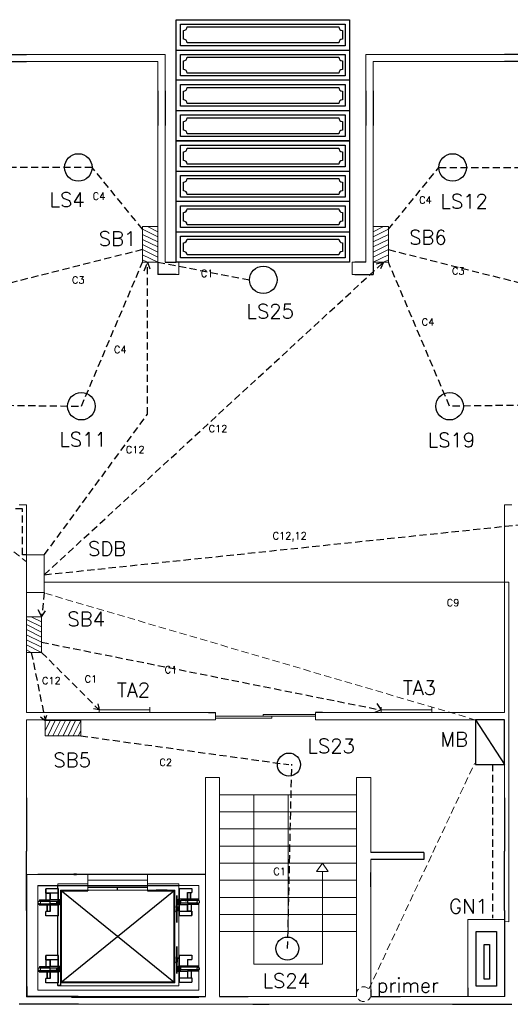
# Model space of a CAD drawing. Header units: inches. Extents: x 860 to 1934, y 169 to 855.
# Tile 2 of 3: x 1230 to 1571, y 169 to 855. Entities that reach past the tile are written whole.
import ezdxf

# ---------------------------------------------------------------- set-up
doc = ezdxf.new("R2010")
doc.units = ezdxf.units.IN
doc.header["$LTSCALE"] = 20
doc.header["$MEASUREMENT"] = 0
doc.linetypes.add('DASHED2', pattern=[0.375, 0.25, -0.125])
doc.linetypes.add('HIDDEN', pattern=[0.375, 0.25, -0.125])
doc.layers.add('Conduit', color=1, linetype='Continuous', lineweight=13)
doc.layers.add('cut', color=6, linetype='Continuous', lineweight=18)
for name, color, linetype in [('Edges', 7, 'Continuous'), ('Hidden', 3, 'HIDDEN'), ('Legend', 6, 'Continuous')]:
    doc.layers.add(name, color=color, linetype=linetype)
doc.styles.add('style1', font='txt.shx', dxfattribs={"height": 41})

# ---------------------------------------------------------------- blocks, each defined once
blk = doc.blocks.new('Garage Door - Paneled 10 ft.')
for p, q in [((0, 63), (120, 63)), ((120, 42), (0, 42)), ((0, 21), (120, 21))]:
    blk.add_line(p, q)
for points in [[(0, 0), (0, 84), (120, 84), (120, 0)], [(3, 66), (3, 81), (117, 81), (117, 66)], [(3, 45), (3, 60), (117, 60), (117, 45)], [(3, 24), (3, 39), (117, 39), (117, 24)], [(3, 3), (3, 18), (117, 18), (117, 3)]]:
    blk.add_lwpolyline(points, close=True)
for points in [[(5, 70.5), (5, 76.5)], [(7.5, 79), (112.5, 79)], [(115, 76.5), (115, 70.5)], [(112.5, 68), (7.5, 68)], [(5, 49.5), (5, 55.5)], [(7.5, 58), (112.5, 58)], [(115, 55.5), (115, 49.5)], [(112.5, 47), (7.5, 47)], [(5, 28.5), (5, 34.5)], [(7.5, 37), (112.5, 37)], [(115, 34.5), (115, 28.5)], [(112.5, 26), (7.5, 26)], [(7.5, 16), (112.5, 16)], [(5, 7.5), (5, 13.5)], [(115, 13.5), (115, 7.5)], [(112.5, 5), (7.5, 5)]]:
    blk.add_lwpolyline(points)
for centre, start, end in [((4.9375, 79.0625), 271.3972, 358.6028), ((115.0625, 79.0625), 181.3972, 268.6028), ((4.9375, 67.9375), 1.397181, 88.60282), ((115.0625, 67.9375), 91.39719, 178.6028), ((4.9375, 58.0625), 271.3972, 358.6028), ((115.0625, 58.0625), 181.3972, 268.6028), ((4.9375, 46.9375), 1.397181, 88.60282), ((115.0625, 46.9375), 91.39719, 178.6028), ((4.9375, 37.0625), 271.3972, 358.6028), ((115.0625, 37.0625), 181.3972, 268.6028), ((4.9375, 25.9375), 1.397181, 88.60282), ((115.0625, 25.9375), 91.39719, 178.6028), ((4.9375, 16.0625), 271.3972, 358.6028), ((115.0625, 16.0625), 181.3972, 268.6028), ((4.9375, 4.9375), 1.397181, 88.60282), ((115.0625, 4.9375), 91.39719, 178.6028)]:
    blk.add_arc(centre, 2.5633, start, end)
blk = doc.blocks.new('Otis elevator pl')
at = {"color": 7}
for p, q in [((149.94, 99.57), (36.94, 99.57)), ((134.07, 89.57), (134.07, 90.07)), ((134.57, 91.82), (136.57, 91.82)), ((134.57, 90.07), (134.57, 91.82)), ((136.07, 89.9), (136.57, 89.9)), ((136.07, 89.9), (136.07, 82.21)), ((136.07, 89.9), (136.07, 84.15)), ((136.57, 91.82), (136.57, 92.07)), ((136.57, 91.82), (136.57, 89.9)), ((136.57, 82.21), (136.57, 89.9)), ((136.57, 89.9), (144.98, 89.9)), ((144.98, 89.9), (144.98, 86.88)), ((51.44, 89.52), (42.53, 89.52)), ((42.53, 86.48), (42.53, 89.52)), ((42.94, 86.48), (42.53, 86.48)), ((42.94, 81.85), (42.94, 86.48)), ((45.56, 86.48), (42.94, 86.48)), ((45.56, 81.85), (45.56, 86.48)), ((51.44, 86.48), (45.56, 86.48)), ((51.44, 86.48), (51.44, 89.52)), ((51.44, 81.85), (51.44, 86.48)), ((53.13, 83.44), (53.13, 80.4)), ((53.13, 80.4), (53.13, 83.44)), ((55.07, 89.57), (54.57, 89.57)), ((55.07, 25.57), (55.07, 89.57)), ((55.07, 89.57), (134.07, 89.57)), ((134.07, 25.57), (134.07, 89.57)), ((136.07, 84.15), (136.07, 82.21)), ((141.95, 86.88), (144.98, 86.88)), ((141.95, 86.88), (141.95, 82.21)), ((141.95, 82.21), (141.95, 86.88)), ((141.95, 82.21), (141.95, 86.88)), ((143.81, 86.88), (143.81, 82.21)), ((143.81, 86.88), (143.81, 82.21)), ((144.22, 82.21), (144.22, 86.88)), ((144.22, 82.21), (144.22, 86.88)), ((38.06, 78.24), (38.06, 79.11)), ((38.06, 79.11), (50.16, 79.11)), ((38.06, 78.24), (45.56, 78.24)), ((38.06, 78.24), (38.31, 78.24)), ((38.11, 81.85), (38.11, 80.95)), ((38.11, 81.85), (42.94, 81.85)), ((38.11, 80.95), (50.16, 80.95)), ((38.31, 78.24), (39.06, 78.24)), ((39.06, 80.04), (38.97, 80.04)), ((39.06, 78.24), (40.25, 78.24)), ((40.25, 78.24), (41.81, 78.24)), ((42.94, 81.85), (45.56, 81.85)), ((51.44, 81.85), (45.56, 81.85)), ((45.56, 73.57), (45.56, 78.24)), ((45.56, 78.24), (51.44, 78.24)), ((50.16, 80.95), (50.16, 79.11)), ((51, 80.95), (50.16, 80.95)), ((50.16, 79.11), (51, 79.11)), ((51.44, 80.95), (51, 80.95)), ((51.44, 79.11), (51, 79.11)), ((51.57, 81.85), (51.44, 81.85)), ((51.44, 80.95), (51.44, 81.58)), ((51.44, 81.58), (51.57, 81.58)), ((51.44, 79.11), (51.44, 80.95)), ((51.57, 80.95), (51.44, 80.95)), ((51.44, 78.24), (51.44, 79.11)), ((51.44, 79.11), (51.57, 79.11)), ((51.57, 78.24), (51.44, 78.24)), ((51.44, 70.55), (51.44, 78.24)), ((53.02, 81.85), (51.57, 81.85)), ((51.57, 81.58), (51.84, 81.58)), ((51.84, 80.95), (51.57, 80.95)), ((51.57, 79.11), (51.84, 79.11)), ((51.84, 78.24), (51.57, 78.24)), ((51.84, 81.58), (51.84, 80.95)), ((51.84, 81.58), (52.06, 81.58)), ((51.84, 80.95), (51.84, 79.11)), ((52.06, 80.95), (51.84, 80.95)), ((51.84, 79.11), (52.06, 79.11)), ((51.84, 79.11), (51.84, 78.24)), ((52.06, 78.24), (51.84, 78.24)), ((52.06, 81.58), (52.06, 80.95)), ((53.02, 81.58), (52.06, 81.58)), ((52.06, 80.95), (52.06, 79.11)), ((52.06, 79.11), (52.06, 78.24)), ((53.02, 81.85), (53.02, 81.58)), ((53.13, 80.4), (53.13, 75.77)), ((53.13, 75.77), (53.13, 80.4)), ((134.5, 78.6), (134.5, 78.87)), ((134.57, 78.87), (134.5, 78.87)), ((134.5, 78.6), (134.57, 78.6)), ((135.45, 78.87), (134.57, 78.87)), ((134.57, 78.87), (134.57, 78.6)), ((134.57, 78.6), (136.07, 78.6)), ((135.45, 81.34), (135.45, 82.21)), ((135.45, 82.21), (135.67, 82.21)), ((135.45, 82.21), (135.67, 82.21)), ((135.67, 82.21), (135.45, 82.21)), ((135.67, 81.34), (135.45, 81.34)), ((135.45, 79.5), (135.45, 81.34)), ((135.45, 81.34), (135.67, 81.34)), ((135.45, 79.5), (135.67, 79.5)), ((135.45, 78.87), (135.45, 79.5)), ((135.67, 79.5), (135.45, 79.5)), ((135.67, 78.87), (135.45, 78.87)), ((135.45, 78.6), (135.67, 78.6)), ((135.67, 81.34), (135.67, 82.21)), ((135.67, 82.21), (136.07, 82.21)), ((136.07, 82.21), (135.67, 82.21)), ((135.67, 82.21), (136.07, 82.21)), ((135.67, 79.5), (135.67, 81.34)), ((136.07, 81.34), (135.67, 81.34)), ((135.67, 81.34), (136.07, 81.34)), ((135.67, 79.5), (136.07, 79.5)), ((135.67, 78.87), (135.67, 79.5)), ((136.07, 79.5), (135.67, 79.5)), ((136.07, 78.87), (135.67, 78.87)), ((135.67, 78.6), (136.07, 78.6)), ((136.07, 82.21), (136.07, 81.34)), ((136.07, 82.21), (136.57, 82.21)), ((136.57, 82.21), (136.07, 82.21)), ((136.07, 82.21), (136.07, 81.34)), ((136.07, 82.21), (136.07, 81.34)), ((136.07, 81.34), (136.07, 79.5)), ((136.07, 81.34), (136.51, 81.34)), ((136.07, 81.34), (136.51, 81.34)), ((136.07, 81.34), (136.07, 79.5)), ((136.07, 81.34), (136.07, 79.5)), ((136.07, 79.5), (136.07, 78.87)), ((136.07, 79.5), (136.51, 79.5)), ((136.07, 79.5), (136.07, 78.87)), ((136.51, 79.5), (136.07, 79.5)), ((136.07, 79.5), (136.07, 78.87)), ((136.07, 79.5), (136.07, 78.87)), ((136.07, 78.6), (136.07, 73.97)), ((136.07, 78.6), (136.57, 78.6)), ((136.07, 78.6), (136.07, 73.97)), ((136.51, 81.34), (136.57, 81.34)), ((136.51, 81.34), (136.57, 81.34)), ((136.51, 79.5), (136.51, 81.34)), ((136.51, 79.5), (136.57, 79.5)), ((136.57, 79.5), (136.51, 79.5)), ((136.57, 81.34), (136.57, 82.21)), ((141.95, 82.21), (136.57, 82.21)), ((136.64, 82.21), (136.57, 82.21)), ((136.57, 81.34), (136.57, 79.5)), ((137.35, 81.34), (136.57, 81.34)), ((136.57, 81.34), (137.35, 81.34)), ((137.35, 79.5), (136.57, 79.5)), ((136.57, 78.6), (136.57, 79.5)), ((137.35, 79.5), (136.57, 79.5)), ((136.57, 73.97), (136.57, 78.6)), ((136.57, 78.6), (141.95, 78.6)), ((138.2, 82.21), (136.64, 82.21)), ((137.35, 79.5), (137.35, 81.34)), ((149.46, 81.34), (137.35, 81.34)), ((137.35, 81.34), (138.7, 81.34)), ((149.4, 79.5), (137.35, 79.5)), ((138.7, 79.5), (137.35, 79.5)), ((140.01, 82.21), (138.2, 82.21)), ((138.7, 81.34), (140.27, 81.34)), ((140.27, 79.5), (138.7, 79.5)), ((141.95, 82.21), (140.01, 82.21)), ((141.95, 82.21), (140.01, 82.21)), ((140.27, 81.34), (141.95, 81.34)), ((140.27, 81.34), (141.95, 81.34)), ((141.95, 79.5), (140.27, 79.5)), ((141.95, 79.5), (140.27, 79.5)), ((149.46, 82.21), (141.95, 82.21)), ((143.89, 82.21), (141.95, 82.21)), ((143.89, 82.21), (141.95, 82.21)), ((141.95, 81.34), (141.95, 79.5)), ((141.95, 81.34), (141.95, 79.5)), ((141.95, 78.6), (141.95, 73.97)), ((144.57, 78.6), (141.95, 78.6)), ((141.95, 73.97), (141.95, 78.6)), ((141.95, 73.97), (141.95, 78.6)), ((145.7, 82.21), (143.89, 82.21)), ((145.7, 82.21), (143.89, 82.21)), ((144.57, 78.6), (144.57, 73.97)), ((149.4, 78.6), (144.57, 78.6)), ((147.26, 82.21), (145.7, 82.21)), ((147.26, 82.21), (145.7, 82.21)), ((148.45, 82.21), (147.26, 82.21)), ((148.45, 82.21), (147.26, 82.21)), ((149.2, 82.21), (148.45, 82.21)), ((149.2, 82.21), (148.45, 82.21)), ((149.46, 82.21), (149.2, 82.21)), ((149.46, 82.21), (149.2, 82.21)), ((149.4, 78.6), (149.4, 79.5)), ((149.46, 82.21), (149.46, 81.34)), ((45.56, 73.57), (42.53, 73.57)), ((42.53, 70.55), (42.53, 73.57)), ((51.44, 70.55), (42.53, 70.55)), ((53.13, 72.16), (52.57, 72.16)), ((52.7, 75.51), (52.89, 75.51)), ((52.7, 75.51), (52.7, 73.04)), ((53.13, 73.04), (52.7, 73.04)), ((52.7, 72.16), (52.7, 73.04)), ((52.7, 72.16), (52.89, 72.16)), ((53.13, 72.16), (52.7, 72.16)), ((52.89, 75.77), (53.13, 75.77)), ((53.13, 75.77), (52.89, 75.77)), ((52.89, 75.51), (53.13, 75.51)), ((53.13, 75.51), (52.89, 75.51)), ((52.89, 74.87), (53.13, 74.87)), ((52.89, 73.04), (53.13, 73.04)), ((53.13, 72.16), (52.89, 72.16)), ((52.89, 72.16), (53.13, 72.16)), ((53.13, 75.77), (53.13, 75.51)), ((53.13, 75.77), (53.54, 75.77)), ((53.54, 75.77), (53.13, 75.77)), ((53.13, 75.51), (53.13, 75.77)), ((53.13, 75.77), (53.13, 75.51)), ((53.13, 75.51), (53.13, 75.77)), ((53.54, 75.51), (53.13, 75.51)), ((53.13, 75.51), (53.54, 75.51)), ((53.13, 75.51), (53.13, 74.87)), ((53.13, 74.87), (53.13, 75.51)), ((53.13, 74.87), (53.13, 75.51)), ((53.13, 75.51), (53.13, 74.87)), ((53.13, 74.87), (53.13, 75.51)), ((53.13, 75.51), (53.13, 74.87)), ((53.13, 74.87), (53.54, 74.87)), ((53.54, 74.87), (53.13, 74.87)), ((53.13, 74.87), (53.13, 73.04)), ((53.13, 73.04), (53.13, 74.87)), ((53.13, 73.04), (53.13, 74.87)), ((53.13, 74.87), (53.13, 73.04)), ((53.13, 73.04), (53.54, 73.04)), ((53.13, 72.16), (53.13, 73.04)), ((53.13, 73.04), (53.13, 72.16)), ((53.13, 72.16), (53.13, 73.04)), ((53.13, 73.04), (53.13, 72.16)), ((53.54, 73.04), (53.13, 73.04)), ((53.13, 73.04), (53.13, 64.48)), ((53.13, 72.16), (53.13, 73.04)), ((53.54, 72.16), (53.13, 72.16)), ((53.13, 70.23), (53.13, 72.16)), ((53.13, 72.16), (53.54, 72.16)), ((53.13, 64.48), (53.13, 70.23)), ((53.54, 75.77), (53.76, 75.77)), ((53.76, 75.77), (53.54, 75.77)), ((53.76, 75.51), (53.54, 75.51)), ((53.54, 75.51), (53.76, 75.51)), ((53.76, 74.87), (53.54, 74.87)), ((53.54, 74.87), (53.76, 74.87)), ((53.76, 73.04), (53.54, 73.04)), ((53.54, 73.04), (53.76, 73.04)), ((53.54, 72.16), (53.76, 72.16)), ((53.76, 72.16), (53.54, 72.16)), ((54.57, 75.77), (54.57, 75.51)), ((54.57, 75.51), (54.57, 75.77)), ((136.07, 73.97), (136.07, 70.93)), ((136.07, 73.97), (136.57, 73.97)), ((136.07, 73.97), (136.07, 70.93)), ((136.07, 70.93), (136.57, 70.93)), ((136.57, 70.93), (136.57, 73.97)), ((136.57, 73.97), (141.95, 73.97)), ((136.57, 70.93), (136.57, 43.09)), ((136.57, 70.93), (144.98, 70.93)), ((141.95, 73.97), (144.57, 73.97)), ((144.98, 73.97), (141.95, 73.97)), ((144.98, 73.97), (141.95, 73.97)), ((144.22, 73.97), (143.89, 73.97)), ((144.22, 73.97), (143.89, 73.97)), ((144.49, 73.97), (144.22, 73.97)), ((144.49, 73.97), (144.22, 73.97)), ((144.57, 73.97), (144.49, 73.97)), ((144.57, 73.97), (144.49, 73.97)), ((144.57, 73.97), (144.98, 73.97)), ((144.98, 73.97), (144.98, 70.93)), ((144.98, 73.93), (144.98, 73.97)), ((144.98, 70.93), (144.98, 73.97)), ((144.98, 73.93), (144.98, 73.97)), ((144.98, 70.93), (144.98, 73.97)), ((144.98, 73.93), (144.98, 73.94)), ((144.98, 73.93), (144.98, 73.94)), ((51.44, 42.71), (42.53, 42.71)), ((42.53, 39.67), (42.53, 42.71)), ((42.53, 42.71), (42.53, 39.67)), ((51.44, 39.67), (51.44, 42.71)), ((53.13, 44.59), (53.13, 47.63)), ((53.13, 47.63), (53.13, 44.59)), ((53.13, 39.96), (53.13, 44.59)), ((53.13, 44.59), (53.13, 39.96)), ((136.07, 43.09), (136.57, 43.09)), ((136.07, 43.09), (136.07, 35.4)), ((136.07, 43.09), (136.07, 37.34)), ((136.57, 35.4), (136.57, 43.09)), ((136.57, 43.09), (144.98, 43.09)), ((144.98, 43.09), (144.98, 40.07)), ((38.11, 35.04), (38.11, 34.13)), ((38.11, 35.04), (42.94, 35.04)), ((42.53, 39.71), (42.53, 39.67)), ((42.53, 39.71), (42.53, 39.7)), ((42.94, 39.67), (42.53, 39.67)), ((42.53, 39.67), (45.56, 39.67)), ((42.94, 35.04), (42.94, 39.67)), ((45.56, 39.67), (42.94, 39.67)), ((42.94, 39.67), (43.03, 39.67)), ((42.94, 35.04), (45.56, 35.04)), ((43.03, 39.67), (43.29, 39.67)), ((43.29, 39.67), (43.62, 39.67)), ((45.56, 35.04), (45.56, 39.67)), ((51.44, 39.67), (45.56, 39.67)), ((45.56, 39.67), (45.56, 35.04)), ((51.44, 35.04), (45.56, 35.04)), ((51.44, 35.04), (51.44, 39.67)), ((51.57, 35.04), (51.44, 35.04)), ((51.44, 34.13), (51.44, 34.77)), ((51.44, 34.77), (51.57, 34.77)), ((53.02, 35.04), (51.57, 35.04)), ((51.57, 34.77), (51.84, 34.77)), ((51.84, 34.77), (51.84, 34.13)), ((51.84, 34.77), (52.06, 34.77)), ((51.86, 39.06), (52.7, 39.06)), ((52.7, 39.06), (51.86, 39.06)), ((52.7, 37.23), (51.86, 37.23)), ((52.06, 34.77), (52.06, 34.13)), ((53.02, 34.77), (52.06, 34.77)), ((53.13, 36.35), (52.57, 36.35)), ((52.57, 36.35), (53.13, 36.35)), ((53.13, 39.69), (52.7, 39.69)), ((52.7, 39.06), (52.7, 39.69)), ((52.7, 39.69), (53.13, 39.69)), ((52.7, 39.06), (52.7, 39.69)), ((52.7, 39.69), (52.89, 39.69)), ((52.89, 39.69), (52.7, 39.69)), ((52.7, 39.06), (53.13, 39.06)), ((53.13, 39.06), (52.7, 39.06)), ((52.7, 39.06), (52.7, 37.23)), ((52.7, 37.23), (52.7, 39.06)), ((52.89, 39.06), (52.7, 39.06)), ((52.7, 39.06), (52.89, 39.06)), ((52.7, 37.23), (52.7, 36.35)), ((52.7, 36.35), (52.7, 37.23)), ((52.89, 37.23), (52.7, 37.23)), ((52.7, 37.23), (53.13, 37.23)), ((52.7, 37.23), (52.89, 37.23)), ((53.13, 36.35), (52.7, 36.35)), ((52.7, 36.35), (52.89, 36.35)), ((52.89, 36.35), (52.7, 36.35)), ((52.7, 36.35), (53.13, 36.35)), ((52.89, 39.96), (53.13, 39.96)), ((52.89, 39.96), (53.13, 39.96)), ((53.13, 39.69), (52.89, 39.69)), ((52.89, 39.69), (53.13, 39.69)), ((52.89, 39.06), (53.13, 39.06)), ((53.13, 39.06), (52.89, 39.06)), ((53.13, 37.23), (52.89, 37.23)), ((52.89, 37.23), (53.13, 37.23)), ((52.89, 36.35), (53.13, 36.35)), ((53.13, 36.35), (52.89, 36.35)), ((53.02, 35.04), (53.02, 34.77)), ((53.13, 39.69), (53.13, 39.96)), ((53.13, 39.96), (53.13, 39.69)), ((53.54, 39.96), (53.13, 39.96)), ((53.13, 39.96), (53.54, 39.96)), ((53.13, 39.96), (53.13, 39.69)), ((53.13, 39.69), (53.13, 39.96)), ((53.13, 39.06), (53.13, 39.69)), ((53.13, 39.69), (53.13, 39.06)), ((53.13, 39.69), (53.13, 39.06)), ((53.13, 39.06), (53.13, 39.69)), ((53.13, 39.69), (53.13, 39.06)), ((53.13, 39.06), (53.13, 39.69)), ((53.13, 39.69), (53.54, 39.69)), ((53.54, 39.69), (53.13, 39.69)), ((53.13, 39.06), (53.13, 37.23)), ((53.13, 37.23), (53.13, 39.06)), ((53.13, 39.06), (53.54, 39.06)), ((53.13, 39.06), (53.13, 37.23)), ((53.13, 37.23), (53.13, 39.06)), ((53.54, 39.06), (53.13, 39.06)), ((53.13, 36.35), (53.13, 37.23)), ((53.13, 37.23), (53.13, 36.35)), ((53.13, 37.23), (53.13, 36.35)), ((53.13, 36.35), (53.13, 37.23)), ((53.54, 37.23), (53.13, 37.23)), ((53.13, 36.35), (53.13, 37.23)), ((53.13, 37.23), (53.13, 36.35)), ((53.13, 37.23), (53.54, 37.23)), ((53.13, 36.35), (53.54, 36.35)), ((53.13, 36.35), (53.13, 34.41)), ((53.13, 34.41), (53.13, 36.35)), ((53.54, 36.35), (53.13, 36.35)), ((53.54, 39.96), (53.76, 39.96)), ((53.76, 39.96), (53.54, 39.96)), ((53.76, 39.69), (53.54, 39.69)), ((53.54, 39.69), (53.76, 39.69)), ((53.54, 39.06), (53.76, 39.06)), ((53.76, 39.06), (53.54, 39.06)), ((53.76, 37.23), (53.54, 37.23)), ((53.54, 37.23), (53.76, 37.23)), ((53.76, 36.35), (53.54, 36.35)), ((53.54, 36.35), (53.76, 36.35)), ((54.57, 39.69), (54.57, 39.96)), ((54.57, 39.96), (54.57, 39.69)), ((135.45, 34.52), (135.45, 35.4)), ((135.45, 35.4), (135.67, 35.4)), ((135.67, 35.4), (135.45, 35.4)), ((135.45, 35.4), (135.67, 35.4)), ((135.67, 34.52), (135.45, 34.52)), ((135.45, 32.69), (135.45, 34.52)), ((135.45, 34.52), (135.67, 34.52)), ((135.67, 34.52), (135.67, 35.4)), ((135.67, 35.4), (136.07, 35.4)), ((135.67, 35.4), (136.07, 35.4)), ((136.07, 35.4), (135.67, 35.4)), ((135.67, 32.69), (135.67, 34.52)), ((136.07, 34.52), (135.67, 34.52)), ((135.67, 34.52), (136.07, 34.52)), ((136.07, 37.34), (136.07, 35.4)), ((136.07, 35.4), (136.07, 34.52)), ((136.07, 35.4), (136.57, 35.4)), ((136.07, 35.4), (136.07, 34.52)), ((136.07, 35.4), (136.07, 34.52)), ((136.07, 35.4), (136.07, 34.52)), ((136.57, 35.4), (136.07, 35.4)), ((136.07, 34.52), (136.07, 32.69)), ((136.07, 34.52), (136.51, 34.52)), ((136.07, 34.52), (136.51, 34.52)), ((136.07, 34.52), (136.07, 32.69)), ((136.51, 34.52), (136.57, 34.52)), ((136.51, 34.52), (136.51, 32.69)), ((136.51, 34.52), (136.57, 34.52)), ((141.95, 35.4), (136.57, 35.4)), ((136.57, 34.52), (136.57, 35.4)), ((136.64, 35.4), (136.57, 35.4)), ((136.57, 34.52), (136.57, 32.69)), ((137.35, 34.52), (136.57, 34.52)), ((136.57, 34.52), (137.35, 34.52)), ((138.2, 35.4), (136.64, 35.4)), ((137.35, 32.69), (137.35, 34.52)), ((149.46, 34.52), (137.35, 34.52)), ((137.35, 34.52), (138.7, 34.52)), ((140.01, 35.4), (138.2, 35.4)), ((138.7, 34.52), (140.27, 34.52)), ((141.95, 35.4), (140.01, 35.4)), ((140.27, 34.52), (141.95, 34.52)), ((141.95, 40.07), (144.98, 40.07)), ((141.95, 40.07), (141.95, 35.4)), ((141.95, 35.4), (141.95, 40.07)), ((149.46, 35.4), (141.95, 35.4)), ((143.89, 35.4), (141.95, 35.4)), ((141.95, 34.52), (141.95, 32.69)), ((143.81, 40.07), (143.81, 35.4)), ((145.7, 35.4), (143.89, 35.4)), ((144.22, 35.4), (144.22, 40.07)), ((147.26, 35.4), (145.7, 35.4)), ((147.26, 35.4), (145.7, 35.4)), ((148.45, 35.4), (147.26, 35.4)), ((148.45, 35.4), (147.26, 35.4)), ((149.2, 35.4), (148.45, 35.4)), ((149.2, 35.4), (148.45, 35.4)), ((149.46, 35.4), (149.2, 35.4)), ((149.46, 35.4), (149.2, 35.4)), ((149.46, 35.4), (149.46, 34.52)), ((38.06, 31.43), (38.06, 32.3)), ((38.06, 32.3), (50.16, 32.3)), ((38.06, 31.43), (45.56, 31.43)), ((38.06, 31.43), (38.31, 31.43)), ((38.11, 34.13), (50.16, 34.13)), ((38.31, 31.43), (39.06, 31.43)), ((39.06, 31.43), (40.25, 31.43)), ((40.25, 31.43), (41.81, 31.43)), ((41.81, 31.43), (43.62, 31.43)), ((43.29, 31.43), (43.29, 26.75)), ((43.62, 31.43), (45.56, 31.43)), ((43.71, 26.75), (43.71, 31.43)), ((45.56, 32.3), (45.56, 34.13)), ((45.56, 34.13), (47.24, 34.13)), ((47.24, 32.3), (45.56, 32.3)), ((45.56, 26.75), (45.56, 31.43)), ((45.56, 31.43), (51.44, 31.43)), ((45.56, 31.43), (47.51, 31.43)), ((45.56, 31.43), (45.56, 26.75)), ((50.16, 34.13), (50.16, 32.3)), ((51.44, 34.13), (50.16, 34.13)), ((51.44, 32.3), (50.16, 32.3)), ((51.44, 32.3), (51.44, 34.13)), ((51.57, 34.13), (51.44, 34.13)), ((51.44, 31.43), (51.44, 32.3)), ((51.44, 32.3), (51.57, 32.3)), ((51.57, 31.43), (51.44, 31.43)), ((51.44, 23.74), (51.44, 31.43)), ((51.84, 34.13), (51.57, 34.13)), ((51.57, 32.3), (51.84, 32.3)), ((51.84, 31.43), (51.57, 31.43)), ((51.84, 34.13), (51.84, 32.3)), ((52.06, 34.13), (51.84, 34.13)), ((51.84, 32.3), (52.06, 32.3)), ((51.84, 32.3), (51.84, 31.43)), ((52.06, 31.43), (51.84, 31.43)), ((52.06, 34.13), (52.06, 32.3)), ((52.06, 32.3), (52.06, 31.43)), ((53.13, 34.41), (53.13, 28.66)), ((53.13, 28.66), (53.13, 34.41)), ((134.5, 31.79), (134.5, 32.06)), ((134.57, 32.06), (134.5, 32.06)), ((134.5, 31.79), (134.57, 31.79)), ((135.45, 32.06), (134.57, 32.06)), ((134.57, 32.06), (134.57, 31.79)), ((134.57, 31.79), (136.07, 31.79)), ((135.45, 32.69), (135.67, 32.69)), ((135.45, 32.06), (135.45, 32.69)), ((135.67, 32.69), (135.45, 32.69)), ((135.67, 32.06), (135.45, 32.06)), ((135.45, 31.79), (135.67, 31.79)), ((135.67, 32.69), (136.07, 32.69)), ((135.67, 32.06), (135.67, 32.69)), ((136.07, 32.69), (135.67, 32.69)), ((136.07, 32.06), (135.67, 32.06)), ((135.67, 31.79), (136.07, 31.79)), ((136.07, 32.69), (136.07, 32.06)), ((136.07, 32.69), (136.51, 32.69)), ((136.51, 32.69), (136.07, 32.69)), ((136.07, 32.69), (136.07, 32.06)), ((136.07, 32.69), (136.07, 32.06)), ((136.07, 31.79), (136.07, 27.16)), ((136.07, 31.79), (136.57, 31.79)), ((136.07, 31.79), (136.07, 27.16)), ((136.51, 32.69), (136.57, 32.69)), ((136.57, 32.69), (136.51, 32.69)), ((137.35, 32.69), (136.57, 32.69)), ((136.57, 31.79), (136.57, 32.69)), ((137.35, 32.69), (136.57, 32.69)), ((136.57, 27.16), (136.57, 31.79)), ((136.57, 31.79), (141.95, 31.79)), ((149.4, 32.69), (137.35, 32.69)), ((138.7, 32.69), (137.35, 32.69)), ((140.27, 32.69), (138.7, 32.69)), ((141.95, 32.69), (140.27, 32.69)), ((141.95, 31.79), (141.95, 27.16)), ((144.57, 31.79), (141.95, 31.79)), ((141.95, 27.16), (141.95, 31.79)), ((144.57, 31.79), (144.57, 27.16)), ((149.4, 31.79), (144.57, 31.79)), ((148.45, 33.59), (148.54, 33.59)), ((148.45, 33.59), (148.54, 33.59)), ((149.4, 31.79), (149.4, 32.69)), ((45.56, 26.75), (42.53, 26.75)), ((42.53, 23.74), (42.53, 26.75)), ((51.44, 23.74), (42.53, 23.74)), ((54.57, 25.57), (55.07, 25.57)), ((58.26, 25.57), (55.07, 25.57)), ((56.47, 25.07), (56.47, 25.27)), ((73.57, 25.57), (58.26, 25.57)), ((58.26, 25.27), (58.26, 25.57)), ((59.78, 25.07), (67.53, 25.07)), ((71.22, 25.07), (71.22, 25.27)), ((73.57, 25.07), (73.57, 25.57)), ((115.57, 22.07), (73.57, 22.07)), ((115.44, 21.77), (73.57, 21.77)), ((94.57, 25.07), (94.57, 23.07)), ((115.57, 22.07), (115.44, 21.77)), ((115.57, 21.77), (115.44, 21.77)), ((134.07, 25.57), (115.57, 25.57)), ((115.57, 25.07), (115.57, 25.57)), ((136.57, 21.77), (115.57, 21.77)), ((134.07, 25.57), (134.07, 25.07)), ((136.07, 27.16), (136.07, 24.12)), ((136.07, 27.16), (136.57, 27.16)), ((136.07, 27.16), (136.07, 24.12)), ((136.07, 24.12), (136.57, 24.12)), ((136.57, 24.12), (136.57, 27.16)), ((136.57, 27.16), (141.95, 27.16)), ((136.57, 24.12), (136.57, 22.07)), ((136.57, 24.12), (144.98, 24.12)), ((150.57, 21.77), (136.57, 21.77)), ((141.95, 27.16), (144.57, 27.16)), ((144.98, 27.16), (141.95, 27.16)), ((144.22, 27.16), (143.89, 27.16)), ((144.49, 27.16), (144.22, 27.16)), ((144.57, 27.16), (144.49, 27.16)), ((144.57, 27.16), (144.98, 27.16)), ((144.98, 27.16), (144.98, 24.12)), ((144.98, 24.12), (144.98, 27.16)), ((144.98, 27.12), (144.98, 27.16)), ((144.98, 27.12), (144.98, 27.13)), ((33.07, 14.07), (33.07, 13.97)), ((33.07, 13.97), (69.87, 13.97)), ((69.87, 14.07), (119.15, 14.07)), ((69.87, 14.07), (73.57, 14.07)), ((73.57, 14.07), (115.44, 14.07)), ((115.44, 14.07), (119.15, 14.07)), ((119.15, 14.07), (119.15, 13.97)), ((119.15, 13.97), (122.12, 13.97)), ((122.12, 13.97), (122.12, 14.07)), ((122.12, 13.94), (122.12, 13.97)), ((122.12, 13.94), (123.43, 13.94)), ((123.43, 13.94), (123.43, 13.88)), ((125.31, 13.94), (123.43, 13.94)), ((123.43, 13.88), (125.31, 13.88)), ((125.31, 13.94), (125.31, 13.88)), ((125.31, 13.94), (126.62, 13.94)), ((126.62, 13.97), (126.62, 14.07)), ((126.62, 13.97), (150.57, 13.97)), ((126.62, 13.94), (126.62, 13.97)), ((150.57, 13.97), (150.57, 14.07))]:
    blk.add_line(p, q, dxfattribs=at)
at = {"layer": 'cut', "color": 7}
for p, q in [((33.07, 95.07), (33.07, 99.57)), ((33.07, 99.57), (37.57, 99.57)), ((37.57, 99.57), (149.94, 99.57)), ((149.94, 99.57), (158.27, 99.57)), ((158.27, 95.07), (158.27, 99.57)), ((33.07, 21.77), (33.07, 95.07)), ((149.94, 95.07), (37.57, 95.07)), ((37.57, 95.07), (37.57, 80.81)), ((51.57, 81.85), (51.57, 92.07)), ((51.57, 92.07), (136.57, 92.07)), ((54.57, 89.57), (54.57, 90.07)), ((134.07, 90.07), (54.57, 90.07)), ((134.57, 90.07), (134.07, 90.07)), ((134.57, 78.87), (134.57, 90.07)), ((150.57, 95.07), (149.94, 95.07)), ((150.57, 95.07), (150.57, 21.77)), ((158.27, 14.07), (158.27, 95.07)), ((54.57, 25.57), (54.57, 89.57)), ((37.14, 80.03), (37.17, 80.27)), ((37.14, 80.03), (37.17, 79.79)), ((37.26, 80.49), (37.17, 80.27)), ((37.17, 79.79), (37.26, 79.57)), ((37.41, 80.68), (37.26, 80.49)), ((37.26, 79.57), (37.41, 79.38)), ((37.57, 80.81), (37.41, 80.68)), ((37.41, 79.38), (37.57, 79.26)), ((37.6, 80.82), (37.57, 80.81)), ((37.57, 80.81), (37.57, 79.26)), ((37.57, 79.26), (37.6, 79.24)), ((37.57, 79.26), (37.57, 33.99)), ((37.82, 80.92), (37.6, 80.82)), ((37.6, 79.24), (37.82, 79.15)), ((38.06, 80.95), (37.82, 80.92)), ((37.82, 79.15), (38.06, 79.11)), ((38.06, 80.95), (38.29, 80.92)), ((38.29, 79.15), (38.06, 79.11)), ((38.29, 80.92), (38.51, 80.82)), ((38.51, 79.24), (38.29, 79.15)), ((38.51, 80.82), (38.7, 80.68)), ((38.7, 79.38), (38.51, 79.24)), ((38.7, 80.68), (38.85, 80.49)), ((38.85, 79.57), (38.7, 79.38)), ((38.85, 80.49), (38.94, 80.27)), ((38.94, 79.79), (38.85, 79.57)), ((38.94, 80.27), (38.97, 80.03)), ((38.97, 80.03), (38.94, 79.79)), ((51.57, 81.85), (51.57, 81.58)), ((51.57, 81.58), (51.57, 80.95)), ((51.57, 80.95), (51.57, 79.11)), ((51.57, 79.11), (51.57, 78.24)), ((51.57, 35.04), (51.57, 78.24)), ((134.57, 78.87), (134.57, 78.6)), ((134.57, 32.06), (134.57, 78.6)), ((148.57, 80.66), (148.54, 80.42)), ((148.54, 80.42), (148.57, 80.18)), ((148.66, 80.88), (148.57, 80.66)), ((148.57, 80.18), (148.66, 79.96)), ((148.81, 81.07), (148.66, 80.88)), ((148.66, 79.96), (148.81, 79.77)), ((149, 81.21), (148.81, 81.07)), ((148.81, 79.77), (149, 79.63)), ((149.22, 81.3), (149, 81.21)), ((149, 79.63), (149.22, 79.54)), ((149.46, 81.34), (149.22, 81.3)), ((149.22, 79.54), (149.46, 79.5)), ((149.69, 81.3), (149.46, 81.34)), ((149.46, 79.5), (149.69, 79.54)), ((149.91, 81.21), (149.69, 81.3)), ((149.69, 79.54), (149.91, 79.63)), ((150.1, 81.07), (149.91, 81.21)), ((149.91, 79.63), (150.1, 79.77)), ((150.25, 80.88), (150.1, 81.07)), ((150.1, 79.77), (150.25, 79.96)), ((150.34, 80.66), (150.25, 80.88)), ((150.25, 79.96), (150.34, 80.18)), ((150.37, 80.42), (150.34, 80.66)), ((150.34, 80.18), (150.37, 80.42)), ((51.57, 35.04), (51.57, 34.77)), ((51.57, 34.77), (51.57, 34.13)), ((149.22, 34.49), (149.46, 34.52)), ((149.69, 34.49), (149.46, 34.52)), ((37.17, 33.46), (37.14, 33.22)), ((37.14, 33.22), (37.17, 32.98)), ((37.26, 33.68), (37.17, 33.46)), ((37.17, 32.98), (37.26, 32.76)), ((37.41, 33.87), (37.26, 33.68)), ((37.26, 32.76), (37.41, 32.57)), ((37.57, 33.99), (37.41, 33.87)), ((37.41, 32.57), (37.57, 32.44)), ((37.6, 34.01), (37.57, 33.99)), ((37.57, 32.44), (37.6, 32.42)), ((37.57, 32.44), (37.57, 21.77)), ((37.82, 34.1), (37.6, 34.01)), ((37.6, 32.42), (37.82, 32.33)), ((38.06, 34.13), (37.82, 34.1)), ((37.82, 32.33), (38.06, 32.3)), ((38.29, 34.1), (38.06, 34.13)), ((38.06, 32.3), (38.29, 32.33)), ((38.51, 34.01), (38.29, 34.1)), ((38.29, 32.33), (38.51, 32.42)), ((38.7, 33.87), (38.51, 34.01)), ((38.51, 32.42), (38.7, 32.57)), ((38.85, 33.68), (38.7, 33.87)), ((38.7, 32.57), (38.85, 32.76)), ((38.94, 33.46), (38.85, 33.68)), ((38.85, 32.76), (38.94, 32.98)), ((38.97, 33.22), (38.94, 33.46)), ((38.94, 32.98), (38.97, 33.22)), ((51.57, 34.13), (51.57, 32.3)), ((51.57, 32.3), (51.57, 31.43)), ((51.57, 22.07), (51.57, 31.43)), ((134.57, 32.06), (134.57, 31.79)), ((134.57, 25.07), (134.57, 31.79)), ((148.54, 33.61), (148.57, 33.84)), ((148.57, 33.37), (148.54, 33.61)), ((148.57, 33.84), (148.66, 34.07)), ((148.66, 33.15), (148.57, 33.37)), ((148.66, 34.07), (148.81, 34.26)), ((148.81, 32.96), (148.66, 33.15)), ((148.81, 34.26), (149, 34.4)), ((149, 32.81), (148.81, 32.96)), ((149, 34.4), (149.22, 34.49)), ((149.22, 32.72), (149, 32.81)), ((149.46, 32.69), (149.22, 32.72)), ((149.46, 32.69), (149.69, 32.72)), ((149.91, 34.4), (149.69, 34.49)), ((149.69, 32.72), (149.91, 32.81)), ((150.1, 34.26), (149.91, 34.4)), ((149.91, 32.81), (150.1, 32.96)), ((150.25, 34.07), (150.1, 34.26)), ((150.1, 32.96), (150.25, 33.15)), ((150.34, 33.84), (150.25, 34.07)), ((150.25, 33.15), (150.34, 33.37)), ((150.37, 33.61), (150.34, 33.84)), ((150.37, 33.61), (150.34, 33.37)), ((33.07, 14.07), (33.07, 21.77)), ((51.57, 21.77), (37.57, 21.77)), ((73.57, 22.07), (51.57, 22.07)), ((51.57, 22.07), (51.57, 21.77)), ((51.57, 21.77), (51.57, 20.63)), ((73.57, 21.77), (51.57, 21.77)), ((54.57, 25.07), (54.57, 25.57)), ((56.47, 25.07), (54.57, 25.07)), ((58.26, 25.27), (56.47, 25.27)), ((56.47, 25.07), (71.22, 25.07)), ((71.22, 25.27), (58.26, 25.27)), ((73.57, 25.07), (71.22, 25.07)), ((73.57, 25.07), (94.57, 25.07)), ((73.57, 25.07), (73.57, 23.07)), ((73.57, 23.07), (94.57, 23.07)), ((73.57, 22.07), (73.57, 23.07)), ((73.57, 22.07), (73.57, 21.77)), ((73.57, 21.77), (73.57, 20.63)), ((94.57, 25.07), (115.57, 25.07)), ((94.57, 23.07), (115.57, 23.07)), ((115.44, 21.77), (115.44, 17.92)), ((115.57, 25.07), (134.07, 25.07)), ((115.57, 25.07), (115.57, 23.07)), ((115.57, 23.07), (115.57, 22.07)), ((136.57, 22.07), (115.57, 22.07)), ((115.57, 22.07), (115.57, 21.77)), ((115.57, 21.77), (115.57, 20.63)), ((134.07, 25.07), (134.57, 25.07)), ((136.57, 22.07), (136.57, 21.77)), ((136.57, 21.77), (136.57, 20.63)), ((33.07, 14.07), (69.87, 14.07)), ((73.57, 20.63), (51.57, 20.63)), ((69.87, 14.07), (69.87, 13.97)), ((69.87, 13.97), (73.57, 13.97)), ((73.57, 20.63), (73.57, 17.92)), ((73.57, 17.92), (73.57, 14.07)), ((73.57, 17.92), (115.44, 17.92)), ((73.57, 14.07), (73.57, 13.97)), ((115.44, 17.92), (115.44, 14.07)), ((115.44, 14.07), (115.44, 13.97)), ((119.15, 13.97), (115.44, 13.97)), ((136.57, 20.63), (115.57, 20.63)), ((119.15, 14.07), (122.12, 14.07)), ((122.12, 14.07), (126.62, 14.07)), ((126.62, 14.07), (150.57, 14.07)), ((150.57, 13.97), (158.27, 14.07))]:
    blk.add_line(p, q, dxfattribs=at)
blk = doc.blocks.new('lift')
at = {"layer": 'Edges'}
blk.add_blockref('Otis elevator pl', (-93.76, -99.57), dxfattribs=at)

msp = doc.modelspace()

# ---------------------------------------------------------------- linework, layer by layer
for p, q in [((1219.58, 830.54), (1234.15, 830.54)), ((1581.53, 830.54), (1566.96, 830.54)), ((1219.58, 825.52), (1234.15, 825.52)), ((1581.53, 825.52), (1566.96, 825.52)), ((1325.61, 805.16), (1325.61, 781.04)), ((1330.64, 805.16), (1330.64, 781.04)), ((1470.47, 805.16), (1470.47, 781.04)), ((1475.5, 805.16), (1475.5, 781.04)), ((1325.61, 685.81), (1325.61, 680.79)), ((1330.64, 685.81), (1338.47, 685.81)), ((1470.47, 685.81), (1462.64, 685.81)), ((1475.5, 685.81), (1475.5, 680.79)), ((1325.61, 680.79), (1325.61, 677.22)), ((1475.5, 680.79), (1475.5, 677.22)), ((1338.47, 677.21), (1325.61, 677.22)), ((1462.64, 677.21), (1475.5, 677.22)), ((1360.79, 372.23), (1365.82, 372.23)), ((1440.32, 372.23), (1435.29, 372.23)), ((1234.15, 312.93), (1234.15, 275.75)), ((1566.96, 312.93), (1566.96, 275.75)), ((1234.15, 270.72), (1234.15, 275.75)), ((1510.82, 274.84), (1473.91, 274.84)), ((1510.82, 274.84), (1510.82, 269.88)), ((1566.96, 270.72), (1566.96, 275.75)), ((1234.15, 234.54), (1234.15, 270.72)), ((1510.82, 269.88), (1473.91, 269.88)), ((1566.96, 234.54), (1566.96, 270.72)), ((1473.91, 251), (1473.91, 260.93)), ((1336.88, 184.5), (1258.44, 248.05)), ((1258.44, 184.5), (1336.88, 248.05)), ((1566.96, 234.54), (1566.96, 174.64)), ((1234.15, 181.27), (1234.15, 174.23)), ((1234.41, 181.51), (1234.41, 174.56)), ((1473.91, 179.51), (1473.91, 174.55)), ((1541.46, 180.61), (1541.46, 174.68)), ((1270.33, 174.23), (1234.15, 174.23)), ((1270.15, 174.56), (1234.41, 174.56)), ((1265.65, 174.1), (1354.23, 174.1)), ((1270.15, 174.56), (1358.73, 174.56)), ((1270.33, 174.23), (1341.89, 174.23)), ((1368.66, 174.56), (1388.4, 174.56)), ((1234.15, 169.21), (1229.13, 169.21)), ((1265.65, 169.13), (1229.91, 169.13)), ((1270.33, 169.21), (1234.15, 169.21)), ((1391.75, 169.13), (1400.49, 169.13)), ((1397.98, 169.21), (1403.13, 169.21)), ((1530.77, 169.21), (1566.96, 169.21)), ((1566.96, 169.21), (1571.98, 169.21))]:
    msp.add_line(p, q)
at = {"linetype": 'Continuous', "lineweight": 13}
for p, q in [((1234.15, 830.54), (1330.64, 830.54)), ((1330.64, 830.54), (1330.64, 825.52)), ((1470.47, 830.54), (1470.47, 825.52)), ((1566.96, 830.54), (1470.47, 830.54)), ((1325.61, 825.52), (1325.61, 805.16)), ((1330.64, 825.52), (1330.64, 805.16)), ((1470.47, 825.52), (1470.47, 805.16)), ((1475.5, 825.52), (1475.5, 805.16)), ((1330.64, 781.04), (1330.64, 685.81)), ((1470.47, 781.04), (1470.47, 685.81)), ((1338.47, 685.81), (1340.19, 685.81)), ((1340.19, 685.81), (1340.19, 683.66)), ((1462.64, 685.81), (1460.92, 685.81)), ((1460.92, 685.81), (1460.92, 683.66)), ((1340.19, 683.66), (1340.19, 681.51)), ((1340.19, 681.51), (1340.19, 679.36)), ((1340.19, 679.36), (1340.19, 677.21)), ((1460.92, 683.66), (1460.92, 681.51)), ((1460.92, 681.51), (1460.92, 679.36)), ((1460.92, 679.36), (1460.92, 677.21)), ((1338.47, 677.21), (1340.19, 677.21)), ((1462.64, 677.21), (1460.92, 677.21)), ((1234.15, 372.23), (1234.15, 504.9)), ((1566.96, 372.23), (1566.96, 504.9)), ((1365.82, 367.21), (1234.15, 367.21)), ((1435.29, 367.21), (1566.96, 367.21)), ((1234.15, 360.17), (1234.15, 312.93)), ((1566.96, 360.17), (1566.96, 312.93)), ((1368.66, 326.96), (1358.73, 326.96)), ((1358.73, 326.96), (1358.73, 174.55)), ((1368.66, 326.96), (1368.66, 315.04)), ((1463.98, 315.04), (1463.98, 326.96)), ((1463.98, 326.96), (1473.91, 326.96)), ((1473.91, 326.96), (1473.91, 315.04)), ((1392.49, 315.04), (1392.49, 197.14)), ((1473.91, 315.04), (1473.91, 274.84)), ((1440.15, 267.38), (1436.05, 261.55)), ((1440.15, 267.38), (1444.24, 261.55)), ((1473.91, 269.88), (1473.91, 260.93)), ((1436.05, 261.55), (1440.15, 261.55)), ((1440.15, 197.14), (1440.15, 261.55)), ((1444.24, 261.55), (1440.15, 261.55)), ((1234.15, 233.53), (1234.15, 234.54)), ((1234.41, 233.14), (1234.41, 234.13)), ((1368.66, 219.72), (1368.66, 174.55)), ((1463.98, 219.72), (1463.98, 174.55)), ((1541.46, 224.67), (1541.46, 225.52)), ((1392.49, 197.14), (1440.15, 197.14))]:
    msp.add_line(p, q, dxfattribs=at)
at = {"lineweight": 13}
for p, q in [((1234.15, 825.52), (1325.61, 825.52)), ((1566.96, 825.52), (1475.5, 825.52)), ((1325.61, 781.04), (1325.61, 685.81)), ((1475.5, 781.04), (1475.5, 685.81)), ((1229.13, 516.96), (1234.15, 516.96)), ((1234.15, 516.96), (1234.15, 509.93)), ((1571.98, 516.96), (1566.96, 516.96)), ((1566.96, 516.96), (1566.96, 509.93)), ((1234.15, 509.93), (1234.15, 504.9)), ((1566.96, 509.93), (1566.96, 504.9)), ((1234.15, 372.23), (1360.79, 372.23)), ((1365.82, 370.98), (1365.82, 372.23)), ((1365.82, 369.72), (1365.82, 370.98)), ((1398.98, 370.98), (1435.29, 370.98)), ((1398.98, 369.72), (1398.98, 370.98)), ((1435.29, 370.98), (1435.29, 372.23)), ((1435.29, 369.72), (1435.29, 370.98)), ((1566.96, 372.23), (1440.32, 372.23)), ((1234.15, 367.21), (1234.15, 360.17)), ((1365.82, 368.46), (1365.82, 369.72)), ((1365.82, 369.72), (1435.29, 369.72)), ((1365.82, 367.21), (1365.82, 368.46)), ((1365.82, 368.46), (1405.01, 368.46)), ((1405.01, 368.46), (1405.01, 369.72)), ((1435.29, 368.46), (1435.29, 369.72)), ((1435.29, 367.21), (1435.29, 368.46)), ((1566.96, 367.21), (1566.96, 360.17)), ((1368.66, 303.13), (1368.66, 315.04)), ((1368.66, 315.04), (1416.32, 315.04)), ((1463.98, 315.04), (1416.32, 315.04)), ((1416.32, 315.04), (1416.32, 219.72)), ((1416.32, 315.04), (1416.32, 219.72)), ((1463.98, 303.13), (1463.98, 315.04)), ((1368.66, 291.21), (1368.66, 303.13)), ((1368.66, 303.13), (1416.32, 303.13)), ((1463.98, 303.13), (1416.32, 303.13)), ((1463.98, 291.21), (1463.98, 303.13)), ((1368.66, 279.3), (1368.66, 291.21)), ((1368.66, 291.21), (1416.32, 291.21)), ((1463.98, 291.21), (1416.32, 291.21)), ((1463.98, 279.3), (1463.98, 291.21)), ((1368.66, 267.38), (1368.66, 279.3)), ((1368.66, 279.3), (1416.32, 279.3)), ((1463.98, 279.3), (1416.32, 279.3)), ((1463.98, 267.38), (1463.98, 279.3)), ((1368.66, 255.47), (1368.66, 267.38)), ((1368.66, 267.38), (1416.32, 267.38)), ((1463.98, 267.38), (1416.32, 267.38)), ((1463.98, 255.47), (1463.98, 267.38)), ((1368.66, 243.55), (1368.66, 255.47)), ((1368.66, 255.47), (1416.32, 255.47)), ((1463.98, 255.47), (1416.32, 255.47)), ((1463.98, 243.55), (1463.98, 255.47)), ((1473.91, 179.51), (1473.91, 251)), ((1368.66, 231.64), (1368.66, 243.55)), ((1368.66, 243.55), (1416.32, 243.55)), ((1463.98, 243.55), (1416.32, 243.55)), ((1463.98, 231.64), (1463.98, 243.55)), ((1234.15, 181.27), (1234.15, 234.54)), ((1234.41, 181.51), (1234.41, 234.13)), ((1368.66, 219.72), (1368.66, 231.64)), ((1368.66, 231.64), (1416.32, 231.64)), ((1463.98, 231.64), (1416.32, 231.64)), ((1463.98, 219.72), (1463.98, 231.64)), ((1416.32, 219.72), (1368.66, 219.72)), ((1416.32, 219.72), (1463.98, 219.72)), ((1541.46, 180.61), (1541.46, 225.52)), ((1368.66, 174.55), (1444.12, 174.55)), ((1444.12, 174.55), (1463.98, 174.55)), ((1265.65, 169.13), (1391.75, 169.13)), ((1270.33, 169.21), (1397.98, 169.21)), ((1530.77, 169.21), (1403.13, 169.21))]:
    msp.add_line(p, q, dxfattribs=at)
at = {"color": 5, "lineweight": 13}
for p, q in [((1325.61, 710.58), (1315, 710.58)), ((1315, 710.58), (1315, 685.81)), ((1325.61, 703.51), (1315, 708.74)), ((1325.61, 707.04), (1318.44, 710.58)), ((1325.61, 707.04), (1325.61, 710.58)), ((1325.61, 703.51), (1325.61, 707.04)), ((1475.5, 707.04), (1475.5, 710.58)), ((1475.5, 710.58), (1486.11, 710.58)), ((1475.5, 707.04), (1482.67, 710.58)), ((1475.5, 703.51), (1486.11, 708.74)), ((1475.5, 703.51), (1475.5, 707.04)), ((1486.11, 710.58), (1486.11, 685.81)), ((1325.61, 699.97), (1315, 705.2)), ((1325.61, 696.43), (1315, 701.66)), ((1325.61, 699.97), (1325.61, 703.51)), ((1325.61, 696.43), (1325.61, 699.97)), ((1475.5, 699.97), (1486.11, 705.2)), ((1475.5, 699.97), (1475.5, 703.51)), ((1475.5, 696.43), (1486.11, 701.66)), ((1475.5, 696.43), (1475.5, 699.97)), ((1325.61, 692.89), (1315, 698.12)), ((1325.61, 689.35), (1315, 694.59)), ((1325.61, 692.89), (1325.61, 696.43)), ((1325.61, 689.35), (1325.61, 692.89)), ((1475.5, 692.89), (1486.11, 698.12)), ((1475.5, 692.89), (1475.5, 696.43)), ((1475.5, 689.35), (1486.11, 694.59)), ((1475.5, 689.35), (1475.5, 692.89)), ((1325.61, 685.81), (1315, 691.05)), ((1318.44, 685.81), (1315, 687.51)), ((1315, 685.81), (1325.61, 685.81)), ((1325.61, 685.81), (1325.61, 689.35)), ((1475.5, 685.81), (1486.11, 691.05)), ((1475.5, 685.81), (1475.5, 689.35)), ((1486.11, 685.81), (1475.5, 685.81)), ((1482.67, 685.81), (1486.11, 687.51)), ((1246.65, 482.05), (1234.15, 482.05)), ((1234.15, 482.05), (1234.15, 455.96)), ((1246.65, 482.05), (1246.65, 455.96)), ((1234.15, 455.96), (1246.65, 455.96)), ((1244.77, 438.95), (1234.15, 438.95)), ((1234.15, 438.95), (1234.15, 414.18)), ((1244.77, 435.41), (1237.59, 438.95)), ((1244.77, 435.41), (1244.77, 438.95)), ((1244.77, 431.87), (1234.15, 437.11)), ((1244.77, 428.33), (1234.15, 433.57)), ((1244.77, 431.87), (1244.77, 435.41)), ((1244.77, 424.79), (1234.15, 430.03)), ((1244.77, 421.26), (1234.15, 426.49)), ((1244.77, 428.33), (1244.77, 431.87)), ((1244.77, 424.79), (1244.77, 428.33)), ((1244.77, 417.72), (1234.15, 422.95)), ((1244.77, 414.18), (1234.15, 419.41)), ((1244.77, 421.26), (1244.77, 424.79)), ((1244.77, 417.72), (1244.77, 421.26)), ((1237.59, 414.18), (1234.15, 415.87)), ((1234.15, 414.18), (1244.77, 414.18)), ((1244.77, 414.18), (1244.77, 417.72)), ((1284.86, 375.9), (1284.86, 374.07)), ((1284.86, 374.07), (1320.1, 374.07)), ((1284.86, 374.07), (1284.86, 372.23)), ((1320.1, 375.9), (1320.1, 374.07)), ((1320.1, 374.07), (1320.1, 372.23)), ((1481.01, 375.9), (1481.01, 374.07)), ((1516.25, 374.07), (1481.01, 374.07)), ((1481.01, 374.07), (1481.01, 372.23)), ((1516.25, 375.9), (1516.25, 374.07)), ((1516.25, 374.07), (1516.25, 372.23)), ((1250.76, 366.68), (1247.22, 366.68)), ((1247.22, 366.68), (1247.22, 356.06)), ((1250.76, 366.68), (1247.22, 359.5)), ((1254.3, 366.68), (1249.06, 356.06)), ((1254.3, 366.68), (1250.76, 366.68)), ((1257.84, 366.68), (1252.6, 356.06)), ((1257.84, 366.68), (1254.3, 366.68)), ((1261.38, 366.68), (1256.14, 356.06)), ((1261.38, 366.68), (1257.84, 366.68)), ((1264.92, 366.68), (1259.68, 356.06)), ((1264.92, 366.68), (1261.38, 366.68)), ((1268.45, 366.68), (1263.22, 356.06)), ((1268.45, 366.68), (1264.92, 366.68)), ((1271.99, 366.68), (1266.76, 356.06)), ((1271.99, 366.68), (1268.45, 366.68)), ((1271.99, 356.06), (1271.99, 366.68)), ((1271.99, 359.5), (1270.3, 356.06)), ((1247.22, 356.06), (1271.99, 356.06)), ((1567.03, 228.11), (1541.46, 228.11)), ((1541.46, 228.11), (1541.46, 174.68)), ((1567.03, 228.11), (1567.03, 174.68)), ((1541.46, 174.68), (1567.03, 174.68))]:
    msp.add_line(p, q, dxfattribs=at)
at = {"color": 5}
for points in [[(1547.21, 219.78), (1561.34, 219.78), (1561.34, 181.65), (1547.21, 181.65)], [(1552.67, 210.87), (1556.39, 210.87), (1556.39, 186.6), (1552.67, 186.6)]]:
    msp.add_lwpolyline(points, close=True, dxfattribs=at)
for centre, radius in [((1270.32, 751.82), 9.56), ((1530.79, 751.82), 9.56), ((1399.04, 673.55), 9.56), ((1272.43, 585.52), 9.56), ((1528.68, 585.52), 9.56), ((1416.84, 336.04), 8), ((1415.8, 207.97), 8)]:
    msp.add_circle(centre, radius, dxfattribs=at)
at = {"layer": 'Conduit', "color": 3, "linetype": 'DASHED2'}
msp.add_line((1190.01, 511.96), (1234.07, 477.4), dxfattribs=at)
at = {"layer": 'Conduit', "color": 1}
for p, q in [((1569.84, 463.01), (1246.51, 463.01)), ((1569.84, 369.49), (1569.84, 463.01)), ((1569.84, 322.85), (1569.84, 369.49)), ((1569.84, 322.85), (1569.84, 226.57)), ((1569.84, 226.57), (1566.97, 226.89))]:
    msp.add_line(p, q, dxfattribs=at)
at = {"layer": 'Conduit', "color": 1, "linetype": 'DASHED2'}
for p, q in [((1547, 367.06), (1247.78, 455.15)), ((1472.58, 179.81), (1545.97, 336.71))]:
    msp.add_line(p, q, dxfattribs=at)
at = {"layer": 'Conduit', "color": 0}
msp.add_line((1473.9, 174.64), (1566.96, 174.64), dxfattribs=at)
at = {"layer": 'Conduit', "color": 1, "linetype": 'DASHED2'}
msp.add_circle((1468.94, 176.18), 5.14, dxfattribs=at)
at = {"layer": 'Edges', "color": 5}
for p, q in [((1546.6, 336.18), (1566.96, 336.18)), ((1474.07, 174.54), (1494.44, 174.54))]:
    msp.add_line(p, q, dxfattribs=at)
at = {"layer": 'Hidden'}
for p, q in [((1279.89, 751.82), (1168.59, 751.82)), ((1315, 708.74), (1279.89, 751.82)), ((1486.11, 708.74), (1521.22, 751.82)), ((1521.22, 751.82), (1632.52, 751.82)), ((1272.43, 585.52), (1315, 685.81)), ((1325.61, 685.81), (1389.47, 673.55)), ((1528.68, 585.52), (1486.11, 685.81)), ((1160.43, 587.02), (1272.43, 585.52)), ((1640.68, 587.02), (1528.68, 585.52)), ((1244.77, 421.26), (1481.01, 374.07)), ((1244.77, 414.18), (1284.86, 374.07)), ((1283.93, 378.23), (1284.86, 374.07)), ((1478.14, 378.54), (1481.01, 374.07)), ((1284.86, 374.07), (1280.76, 374.76)), ((1481.01, 374.07), (1476.71, 372.23))]:
    msp.add_line(p, q, dxfattribs=at)
at = {"layer": 'Hidden', "color": 1}
for p, q in [((1315, 694.59), (1213.45, 668.93)), ((1486.11, 694.59), (1587.66, 668.93)), ((1246.65, 468.23), (1482.67, 685.81)), ((1316.2, 679.85), (1318.44, 685.81)), ((1318.44, 579.93), (1318.44, 685.81)), ((1318.44, 685.81), (1320.33, 680.36)), ((1477.68, 684.57), (1482.67, 685.81)), ((1482.67, 685.81), (1480.69, 681.25)), ((1246.65, 482.05), (1318.44, 579.93)), ((1231.55, 514.06), (1149.93, 514.06)), ((1231.55, 482.05), (1231.55, 514.06)), ((1246.65, 468.23), (1652.5, 510.93)), ((1234.15, 482.05), (1231.55, 482.05)), ((1246.65, 455.96), (1244.77, 438.95)), ((1242.11, 444.1), (1244.77, 438.95)), ((1244.77, 438.95), (1248.34, 444.42)), ((1237.59, 414.18), (1247.22, 366.68)), ((1247.22, 366.68), (1248.51, 370.37)), ((1243.88, 369.29), (1247.22, 366.68)), ((1271.99, 356.06), (1416.84, 336.04))]:
    msp.add_line(p, q, dxfattribs=at)
at = {"layer": 'Hidden', "color": 3, "linetype": 'DASHED2'}
for p, q in [((1415.95, 207.91), (1418.88, 336.35)), ((1558.41, 336.35), (1558.41, 229.08))]:
    msp.add_line(p, q, dxfattribs=at)
at = {"layer": 'Legend', "color": 5}
for p, q in [((1546.6, 367.42), (1546.6, 336.18)), ((1566.96, 367.21), (1546.6, 367.21)), ((1546.6, 367.21), (1566.96, 336.18)), ((1566.96, 336.18), (1566.96, 367.21))]:
    msp.add_line(p, q, dxfattribs=at)

# ---------------------------------------------------------------- block references
at = {"xscale": 1.005062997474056, "yscale": 1.005062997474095, "zscale": 1.005062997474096}
for p in [(1338.47, 770.24), (1338.47, 685.81)]:
    msp.add_blockref('Garage Door - Paneled 10 ft.', p, dxfattribs=at)
at = {"xscale": 0.9928938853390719, "yscale": 0.9928938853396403, "zscale": 9.928938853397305, "rotation": 180}
msp.add_blockref('lift', (1298.47, 174.57), dxfattribs=at)

# ---------------------------------------------------------------- texts
at = {"linetype": 'Continuous', "lineweight": 13, "insert": (1395.53, 243.67), "char_height": 25.1266, "width": 466.9192, "attachment_point": 2}
msp.add_mtext('{\\fAgency FB|b0|i0|c0|p34;\\H2.4x; \\P\\H0.3333x;(Ground Floor)\\PConduits}', dxfattribs=at)
at = {"layer": 'Legend', "style": 'style1'}
for s, p in [('C4', (1280.36, 729.31)), ('C4', (1507.45, 726.67)), ('C1', (1355.53, 675.51)), ('C3', (1530.31, 677.15)), ('C3', (1265.88, 670.97)), ('C4', (1509.24, 641.64)), ('C4', (1295.12, 622.49)), ('C12', (1360.99, 567.43)), ('C12', (1303.34, 552.78)), ('C12,12', (1405.55, 492.81)), ('C9', (1526.69, 446.3)), ('C1', (1330.42, 399.57)), ('C1', (1274.65, 393.1)), ('C12', (1245.04, 391.98)), ('C2', (1326.75, 335.12)), ('C1', (1406.06, 259.15))]:
    msp.add_text(s, height=5, dxfattribs=at).set_placement(p)
at = {"layer": 'Legend', "char_height": 10, "width": 30.7012, "attachment_point": 1, "style": 'style1'}
for s, insert in [('{\\C7;LS4}', (1250.26, 734.38)), ('{\\C7;LS12}', (1522.27, 733.27)), ('{\\C7;SB1}', (1284.47, 707.26)), ('{\\C7;SB6}', (1500.53, 708.12)), ('{\\C7;LS25}', (1387.31, 656.64)), ('{\\C7;LS11}', (1257.08, 567.4)), ('{\\C7;LS19}', (1513.43, 566.99)), ('{\\C7;SDB}', (1277, 491.39)), ('{\\C7;SB4}', (1262.75, 442.35)), ('{\\C7;TA2}', (1297.14, 393.04)), ('{\\C7;TA3}', (1496.12, 394.51)), ('{\\C7;MB}', (1522.15, 358.56)), ('{\\C7;LS23}', (1429.74, 353.99)), ('{\\C7;SB5}', (1252.94, 344.28)), ('{\\C7;GN1}', (1528.36, 242.38)), ('{\\C7;LS24}', (1398.51, 190.51)), ('{\\C7;primer}', (1477.97, 187.37))]:
    msp.add_mtext(s, dxfattribs=dict(at, insert=insert))

doc.saveas('drawing.dxf')
